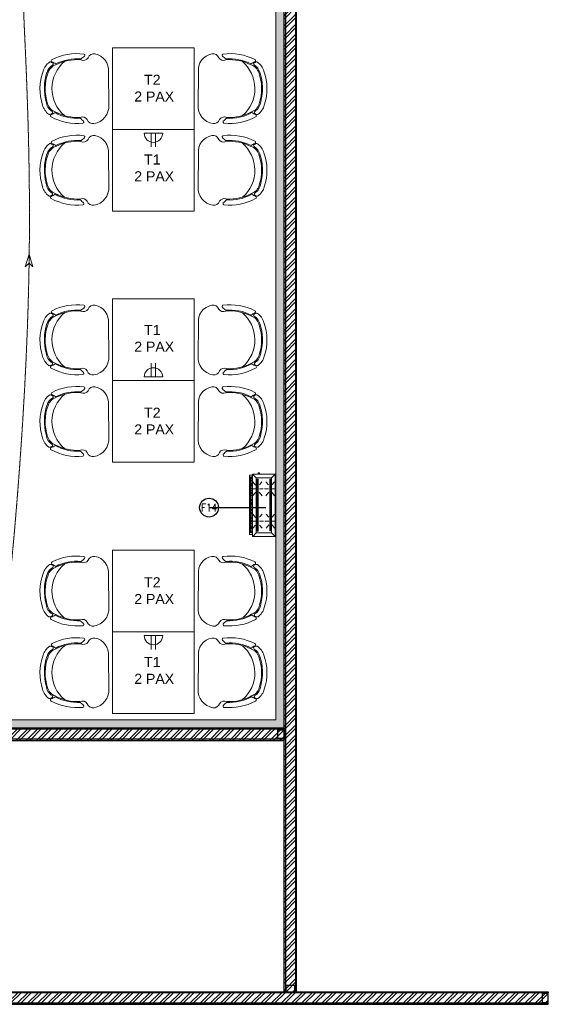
# Model space of a CAD drawing. Header units: millimetres. Extents: x 325 to 233617, y -9828 to 20555.
# Tile 8 of 45: x 91206 to 95414, y 3766 to 11604. Entities that reach past the tile are written whole.
import ezdxf

# ---------------------------------------------------------------- set-up
doc = ezdxf.new("R2010")
doc.units = ezdxf.units.MM
doc.header["$LTSCALE"] = 2.5
doc.linetypes.add('( Hidden )', pattern=[0.375, 0.25, -0.125])
doc.linetypes.add('HIDDENX2', pattern=[19.05, 12.7, -6.35])
for name, color, linetype, lineweight in [('Electrical', 1, 'Continuous', 5), ('ELEVATION 1', 143, 'Continuous', 18), ('FURNITURES', 30, 'Continuous', 15), ('HATCH LIGHT', 250, 'Continuous', 0), ('ROOM TEXT', 7, 'Continuous', 5), ('TEXT', 40, 'Continuous', 0), ('WALL', 132, 'Continuous', 25)]:
    doc.layers.add(name, color=color, linetype=linetype, lineweight=lineweight)
doc.layers.add('PROPOSED PARTITION', color=4, linetype='Continuous')
doc.styles.add('MTEXT', font='romans.shx', dxfattribs={"width": 0.85})
doc.styles.add('RG_3F_TITLE BLOCK_A1$0$A1 TBLOCK LBV$0$Style-arial', font='arial.ttf')
doc.styles.get("Standard").update_dxf_attribs({"font": 'GOTHIC.TTF'})
doc.dimstyles.new('AJKD_30', dxfattribs={"dimscale": 30, "dimtxt": 2, "dimasz": 1, "dimexe": 0.8, "dimexo": 0.8, "dimgap": 0.5, "dimtad": 1, "dimdec": 0, "dimzin": 0, "dimdsep": 46, "dimtxsty": 'Standard', "dimblk": 'ARCHTICK', "dimcen": 0.125, "dimclrd": 251, "dimclre": 251, "dimclrt": 42, "dimadec": 0, "dimazin": 0, "dimtfac": 1, "dimtdec": 0, "dimtix": 1, "dimtmove": 0, "dimatfit": 3, "dimfxl": 0, "dimtolj": 1, "dimtzin": 0, "dimarcsym": 0})
pattern_1 = [(45, (-51600.945, 0), (-40.411153, 40.411153), []), (45, (-51574.004, 0), (-40.411153, 40.411153), [])]

# ---------------------------------------------------------------- blocks, each defined once
blk = doc.blocks.new('*U96')
for points in [[(0, 0), (7065.6, 0), (7065.6, -10), (0, -10)], [(0, -100), (7065.6, -100), (7065.6, -90), (0, -90)]]:
    blk.add_lwpolyline(points, close=True)
at = {"color": 8}
for points in [[(0, -15), (50, -15), (50, -85), (0, -85)], [(7015.6, -15), (7065.6, -15), (7065.6, -85), (7015.6, -85)]]:
    blk.add_lwpolyline(points, close=True, dxfattribs=at)
blk = doc.blocks.new('*U83')
for points in [[(0, 0), (5962.2, 0), (5962.2, -10), (0, -10)], [(0, -100), (5962.2, -100), (5962.2, -90), (0, -90)]]:
    blk.add_lwpolyline(points, close=True)
at = {"color": 8}
for points in [[(0, -15), (50, -15), (50, -85), (0, -85)], [(5912.2, -15), (5962.2, -15), (5962.2, -85), (5912.2, -85)]]:
    blk.add_lwpolyline(points, close=True, dxfattribs=at)
blk = doc.blocks.new('*U94')
for points in [[(0, 0), (8619.7, 0), (8619.7, -10), (0, -10)], [(0, -100), (8619.7, -100), (8619.7, -90), (0, -90)]]:
    blk.add_lwpolyline(points, close=True)
at = {"color": 8}
blk.add_lwpolyline([(0, -15), (50, -15), (50, -85), (0, -85)], close=True, dxfattribs=at)
blk = doc.blocks.new('04P-CH~1')
at = {"layer": 'FURNITURES'}
blk.add_line((-0.6031, 0.6002), (-0.3259, 0.597), dxfattribs=at)
for centre, radius, start, end in [((-0.6123, 0.4516), 0.1489, 86.45826, 170.84441), ((-0.3081, 0.4618), 0.1363, 9.13239, 97.50787), ((-0.7092, 0.4672), 0.0508, 170.84441, 251.00231), ((-0.7491, 0.3792), 0.0464, 334.70337, 59.67207), ((-0.181, 0.3871), 0.0464, 121.92429, 206.89299), ((-0.2234, 0.474), 0.0508, 290.59406, 10.75195), ((-0.3026, 0.3344), 0.456, 173.92961, 208.62433), ((-0.7462, 0.3807), 0.01, 46.56635, 168.96112), ((-0.9103, 0.2073), 0.2488, 38.01323, 46.56635), ((-0.3125, 0.3391), 0.4025, 176.94568, 208.36885), ((-0.3123, 0.339), 0.3954, 177.0537, 208.52316), ((-0.6165, 0.3348), 0.3954, 333.0732, 4.54266), ((-0.6164, 0.3348), 0.4025, 333.22752, 4.65068), ((-0.6261, 0.3299), 0.456, 332.97204, 7.66676), ((-0.0151, 0.2198), 0.2488, 135.03001, 143.58313), ((-0.184, 0.3885), 0.01, 12.63524, 135.03001), ((-0.465, 0.421), 0.2985, 220.6848, 320.38834), ((-0.6935, 0.1195), 0.01, 200.82595, 338.53261), ((-0.5509, 0.0634), 0.1433, 143.88699, 158.53261), ((-0.6722, 0.1012), 0.01, 162.69848, 217.18732), ((-0.5509, 0.0634), 0.1371, 154.57208, 162.69848), ((-0.5651, 0.1825), 0.1445, 217.18732, 254.77146), ((-0.6657, 0.118), 0.01, 32.6756, 154.57208), ((-0.5651, 0.1825), 0.1, 198.86575, 254.77146), ((-0.5651, 0.1825), 0.1095, 212.6756, 265.19021), ((-0.4661, 0.4573), 0.3918, 251.35616, 290.2402), ((-0.3595, 0.1854), 0.1, 286.8249, 342.73061), ((-0.3595, 0.1854), 0.1095, 286.8249, 328.92077), ((-0.3595, 0.1854), 0.1445, 286.8249, 324.40904), ((-0.2571, 0.1237), 0.01, 27.02428, 148.92077), ((-0.3704, 0.0659), 0.1433, 23.06375, 37.70938), ((-0.3704, 0.0659), 0.1371, 18.89788, 27.02428), ((-0.2501, 0.1071), 0.01, 324.40904, 18.89788), ((-0.2294, 0.126), 0.01, 203.06375, 340.77041), ((-0.4661, 0.456), 0.435, 251.64897, 289.94739), ((-0.5751, 0.0635), 0.01, 75.17077, 85.19021), ((-0.4624, 0.4792), 0.4208, 254.83048, 288.66311)]:
    blk.add_arc(centre, radius, start, end, dxfattribs=at)
blk = doc.blocks.new('*U64')
at = {"ltscale": 10}
for p, q in [((-0.42, 3.3), (-0.42, 0.7)), ((0.42, 3.3), (0.42, 0.7)), ((1.75, 0.7), (-1.75, 0.7))]:
    blk.add_line(p, q, dxfattribs=at)
blk.add_arc((0, 0.7), 1.75, 0, 180, dxfattribs=at)
blk = doc.blocks.new('kjdfhjakld')
for points in [[(221, 83.3), (-278.8, 83.3), (-278.8, -97.2), (221, -97.2)], [(198.2, 97.9), (-249.8, 97.9), (-249.8, 83.3), (198.2, 83.2)], [(190.4, 52.9), (190.4, -69.3), (-247.4, -69.3), (-247.4, 52.9)], [(-247.4, -69.3), (190.4, -69.3), (190.4, 52.9), (-247.4, 52.9)], [(179.9, 46.6), (-235, 46.6), (-235, 38.3), (179.9, 38.3)], [(-235, 38.3), (179.9, 38.3), (179.9, 46.6), (-235, 46.6)], [(179.6, -56.2), (-233, -56.2), (-233, -64.5), (179.6, -64.5)], [(-233, -64.5), (179.6, -64.5), (179.6, -56.2), (-233, -56.2)]]:
    blk.add_lwpolyline(points, close=True)
for points in [[(-247.4, 52.9), (-278.2, 80.9), (-278.2, 80.9)], [(212.7, 83.3), (212.7, 106.6), (-261.8, 106.6), (-261.8, 83.3)], [(-261.8, 83.3), (-261.8, 106.6), (212.7, 106.6), (212.7, 83.3)], [(-241.7, 83.2), (-241.6, 97.6), (-241.6, 97.6)], [(-231.3, 85.5), (-231.2, 97.5), (-231.2, 97.5)], [(-223.3, 85.4), (-223.2, 97.5), (-223.2, 97.5)], [(-212.8, 85.3), (-212.7, 97.4), (-212.7, 97.4)], [(-186, 58.2), (-210, 79.1), (-210, 79.1)], [(-204.8, 85.3), (-204.7, 97.3), (-204.7, 97.3)], [(-196.8, 85.2), (-196.7, 97.2), (-196.7, 97.2)], [(-186.3, 85.1), (-186.2, 97.1), (-186.2, 97.1)], [(-177.5, 85), (-177.4, 97.1), (-177.4, 97.1)], [(-167.9, 85), (-167.8, 97), (-167.8, 97)], [(-159.1, 84.9), (-159, 96.9), (-159, 96.9)], [(-154.7, 58.1), (-154.6, 89.4), (-154.6, 89.4)], [(-151, 84.8), (-150.9, 96.8), (-150.9, 96.8)], [(-140.6, 84.7), (-140.5, 99.2), (-140.5, 99.2)], [(-132.6, 84.7), (-132.4, 99.1), (-132.4, 99.1)], [(-125.8, 58), (-99.3, 80.4), (-99.3, 80.4)], [(-124.5, 84.6), (-124.4, 99), (-124.4, 99)], [(-114.1, 84.5), (-114, 98.9), (-114, 98.9)], [(-106.1, 84.4), (-106, 98.9), (-106, 98.9)], [(-95.7, 84.3), (-95.5, 98.8), (-95.5, 98.8)], [(-87.6, 84.3), (-87.5, 98.7), (-87.5, 98.7)], [(-79.6, 84.2), (-79.5, 98.7), (-79.5, 98.7)], [(-69.2, 84.1), (-69, 98.6), (-69, 98.6)], [(-61.1, 84), (-61, 98.5), (-61, 98.5)], [(-50.7, 84), (-52.2, 98.4), (-52.2, 98.4)], [(-42.7, 83.9), (-42.6, 98.3), (-42.6, 98.3)], [(-33.9, 83.8), (-33.7, 98.3), (-33.7, 98.3)], [(-23.4, 83.7), (-23.3, 98.2), (-23.3, 98.2)], [(-15.4, 83.7), (-15.3, 98.1), (-15.3, 98.1)], [(-7.4, 83.6), (-7.3, 98), (-7.3, 98)], [(3.1, 83.5), (3.2, 98), (3.2, 98)], [(11.1, 83.4), (11.2, 97.9), (11.2, 97.9)], [(21.5, 83.3), (21.6, 97.8), (21.6, 97.8)], [(29.5, 83.3), (29.7, 97.7), (29.7, 97.7)], [(37.6, 83.2), (37.7, 97.7), (37.7, 97.7)], [(48, 83.1), (48.1, 97.6), (48.1, 97.6)], [(73.2, 59.7), (48.4, 79.9), (48.4, 79.9)], [(56, 83.1), (56.1, 97.5), (56.1, 97.5)], [(64.9, 83), (65, 97.4), (65, 97.4)], [(74.5, 84.5), (74.6, 97.3), (74.6, 97.3)], [(83.3, 84.4), (83.4, 97.3), (83.4, 97.3)], [(93, 84.4), (93.1, 97.2), (93.1, 97.2)], [(101.8, 84.3), (101.9, 97.1), (101.9, 97.1)], [(103.7, 59.6), (103.8, 90.1), (103.8, 90.1)], [(109.8, 84.2), (109.9, 97), (109.9, 97)], [(120.2, 84.1), (120.4, 97), (120.4, 97)], [(128.3, 84.1), (128.4, 96.9), (128.4, 96.9)], [(132.6, 59.5), (159.2, 79.5), (159.2, 79.5)], [(138.7, 84), (136.4, 96.8), (136.4, 96.8)], [(146.7, 83.9), (146.8, 96.7), (146.8, 96.7)], [(154.8, 83.8), (154.9, 96.7), (154.9, 96.7)], [(165.2, 83.7), (165.3, 98.2), (165.3, 98.2)], [(173.2, 83.7), (173.3, 98.1), (173.3, 98.1)], [(182, 83.6), (182.2, 98), (182.2, 98)], [(190.4, 52.9), (221, 83.3), (221, 83.3)], [(191.7, 83.5), (191.8, 98), (191.8, 98)], [(-186.1, 27.7), (-210.3, 5.3), (-210.3, 5.3)], [(-154.8, 27.6), (-154.9, -3.7), (-154.9, -3.7)], [(-124.3, 27.5), (-99.5, 6.5), (-99.5, 6.5)], [(75.5, 28.4), (48.2, 6), (48.2, 6)], [(103.6, 28.3), (103.5, -2.2), (103.5, -2.2)], [(134.9, 28.2), (158.9, 8.1), (158.9, 8.1)], [(220.8, 28), (231.2, 27.9), (231.3, 38.4), (220.8, 38.4)], [(-247.4, -69.3), (-278.8, -97.2), (-278.8, -97.2)], [(-184, -73.5), (-210.6, -93.4), (-210.6, -93.4)], [(-183.9, -46.2), (-210.4, -26), (-210.4, -26)], [(-155.1, -73.6), (-155.2, -104.1), (-155.2, -104.1)], [(-155.1, -46.3), (-155, -15.8), (-155, -15.8)], [(-124.6, -46.4), (-99.6, -26.4), (-99.6, -26.4)], [(-124.6, -73.7), (-99.8, -93.8), (-99.8, -93.8)], [(75.2, -71.9), (47.9, -92.7), (47.9, -92.7)], [(75.3, -47), (48.1, -24.5), (48.1, -24.5)], [(103.3, -72), (103.2, -103.3), (103.2, -103.3)], [(103.4, -45.5), (103.5, -14.2), (103.5, -14.2)], [(134.6, -72.1), (158.6, -93), (158.6, -93)], [(134.7, -45.6), (158.8, -24.8), (158.8, -24.8)], [(190.4, -69.3), (220.4, -97.2), (220.4, -97.2)]]:
    blk.add_lwpolyline(points)
blk = doc.blocks.new('_ArchTick')
at = {"color": 0, "linetype": 'ByBlock', "const_width": 0.15}
blk.add_lwpolyline([(-0.5, -0.5), (0.5, 0.5)], dxfattribs=at)

msp = doc.modelspace()

# ---------------------------------------------------------------- hatches: boundary and pattern name
at = {"layer": 'HATCH LIGHT'}
h = msp.add_hatch(dxfattribs=at)
h.set_pattern_fill('ANSI36', color=256, scale=7)
h.set_pattern_definition([(45, (-51600.945, 0), (11.786586, 43.2174826), [55.5625, -11.1125, 0, -11.1125])])
h.paths.add_polyline_path([(93310.6, 12485.3), (93319.1, 12485.3), (93531, 12864.4), (93467.9, 12899.7), (93245.6, 12502.3), (93245.6, 6030.7), (90013.4, 6030.7), (90013.4, 5965.7), (93310.6, 5965.7)])
h = msp.add_hatch(dxfattribs=at)
h.set_pattern_fill('ANSI32', color=256, scale=6)
h.set_pattern_definition(pattern_1)
h.paths.add_polyline_path([(93410.6, 12443.3), (93310.6, 12443.3), (93310.6, 3865.7), (93410.6, 3865.7)])
h.paths.add_polyline_path([(93410.6, 12444.2), (93310.6, 12444.2), (93310.6, 12473.9), (93316.2, 12480.1), (93531, 12864.4), (93618.2, 12815.6)])
h = msp.add_hatch(dxfattribs=at)
h.set_pattern_fill('ANSI32', color=256, scale=6)
h.set_pattern_definition(pattern_1)
h.paths.add_polyline_path([(93310.6, 5865.7), (93310.6, 5965.7), (87348.4, 5965.7), (87348.4, 5865.7)])
h = msp.add_hatch(dxfattribs=at)
h.set_pattern_fill('ANSI32', color=256, scale=6)
h.set_pattern_definition(pattern_1)
h.paths.add_polyline_path([(95414, 3765.7), (95414, 3865.7), (88398.4, 3865.7), (88398.4, 3765.7)])

# ---------------------------------------------------------------- linework, layer by layer
at = {"layer": 'ELEVATION 1'}
for p, q in [((93245.6, 6030.7), (93245.6, 12502.3)), ((90013.4, 6030.7), (93245.6, 6030.7))]:
    msp.add_line(p, q, dxfattribs=at)
at = {"layer": 'ELEVATION 1', "ltscale": 4}
msp.add_lwpolyline([(91281.7, 9737.4), (91250.2, 9637.8), (91280.6, 9664.6), (91310.2, 9636.9), (91281.7, 9737.4)], dxfattribs=at)
at = {"layer": 'ELEVATION 1', "linetype": '( Hidden )', "ltscale": 4}
msp.add_spline([(91003.8, 16189.2), (90546.3, 15708.2), (90548.6, 15411.9), (90881.4, 14898.8), (90979.2, 13034.1), (90787.9, 11044), (91033.7, 6514.2), (91213.2, 8156.7), (91249.9, 11386.8), (91343, 12833.9), (92004.8, 13797.9), (92481, 14104.8), (92893.6, 14487.8)], degree=3, dxfattribs=at)
at = {"layer": 'FURNITURES'}
for points in [[(92595.6, 11380.7), (91945.6, 11380.7), (91945.6, 10730.7), (92595.6, 10730.7)], [(92595.6, 10730.7), (91945.6, 10730.7), (91945.6, 10080.7), (92595.6, 10080.7)], [(92595.6, 9380.7), (91945.6, 9380.7), (91945.6, 8730.7), (92595.6, 8730.7)], [(92595.6, 8730.7), (91945.6, 8730.7), (91945.6, 8080.7), (92595.6, 8080.7)], [(92595.6, 7380.7), (91945.6, 7380.7), (91945.6, 6730.7), (92595.6, 6730.7)], [(92595.6, 6730.7), (91945.6, 6730.7), (91945.6, 6080.7), (92595.6, 6080.7)]]:
    msp.add_lwpolyline(points, close=True, dxfattribs=at)

# ---------------------------------------------------------------- block references
at = {"layer": 'Electrical', "xscale": -42.1502007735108, "yscale": 42.1502007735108, "zscale": 42.1502007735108, "rotation": 180}
for p in [(92270.6, 10730.7), (92270.6, 6730.7)]:
    msp.add_blockref('*U64', p, dxfattribs=at)
at = {"layer": 'Electrical', "xscale": 42.1502007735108, "yscale": 42.1502007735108, "zscale": 42.1502007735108}
msp.add_blockref('*U64', (92270.6, 8730.7), dxfattribs=at)
at = {"layer": 'FURNITURES', "yscale": 946.5666576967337, "zscale": 946.5666576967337}
for p, xscale, rotation in [((91347.1, 11495.4), -946.5666576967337, 270), ((93194.1, 11495.4), 946.5666576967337, 90), ((91347.1, 10845.4), -946.5666576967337, 270), ((93194.1, 10845.4), 946.5666576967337, 90), ((91347.1, 9495.4), -946.5666576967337, 270), ((93194.1, 9495.4), 946.5666576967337, 90), ((91347.1, 8845.4), -946.5666576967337, 270), ((93194.1, 8845.4), 946.5666576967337, 90), ((91347.1, 7495.4), -946.5666576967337, 270), ((93194.1, 7495.4), 946.5666576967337, 90), ((91347.1, 6845.4), -946.5666576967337, 270), ((93194.1, 6845.4), 946.5666576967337, 90)]:
    msp.add_blockref('04P-CH~1', p, dxfattribs=dict(at, xscale=xscale, rotation=rotation))
at = {"layer": 'HATCH LIGHT', "linetype": 'HIDDENX2', "xscale": 0.99679135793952, "yscale": 0.99679135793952, "zscale": 0.99679135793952, "rotation": 90}
msp.add_blockref('kjdfhjakld', (93141.9, 7766.8), dxfattribs=at)
at = {"layer": 'PROPOSED PARTITION', "xscale": -1, "rotation": 180}
msp.add_blockref('*U96', (88348.4, 3765.7), dxfattribs=at)
at = {"layer": 'WALL', "xscale": -1, "rotation": 270}
msp.add_blockref('*U94', (93410.6, 3865.7), dxfattribs=at)
at = {"layer": 'WALL'}
msp.add_blockref('*U83', (87348.4, 5965.7), dxfattribs=at)

# ---------------------------------------------------------------- texts
at = {"layer": 'ROOM TEXT', "insert": (92632, 7689.7, 0.2), "char_height": 60, "attachment_point": 7, "style": 'MTEXT'}
msp.add_mtext_dynamic_manual_height_columns('\\A1;{\\W0.37193; }F14', width=170.917, gutter_width=1.8, heights=[0], dxfattribs=at)
at = {"layer": 'TEXT', "char_height": 80, "width": 503.309, "attachment_point": 1, "style": 'RG_3F_TITLE BLOCK_A1$0$A1 TBLOCK LBV$0$Style-arial'}
for s, insert in [('{\\W6.046689; }T{\\fArial|b0|i0|c178|p39;2\\P{\\W2.514176; } 2} PAX', (92009.2, 11165.8)), ('{\\W6.046689; }T{\\fArial|b0|i0|c178|p39;1\\P{\\W2.514176; } 2} PAX', (92009.2, 10531.1)), ('{\\W6.046689; }T{\\fArial|b0|i0|c178|p39;1\\P{\\W2.514176; } 2} PAX', (92009.2, 9174.6)), ('{\\W6.046689; }T{\\fArial|b0|i0|c178|p39;2\\P{\\W2.514176; } 2} PAX', (92009.2, 8515.8)), ('{\\W6.046689; }T{\\fArial|b0|i0|c178|p39;2\\P{\\W2.514176; } 2} PAX', (92009.2, 7165.8)), ('{\\W6.046689; }T{\\fArial|b0|i0|c178|p39;1\\P{\\W2.514176; } 2} PAX', (92009.2, 6530.3))]:
    msp.add_mtext(s, dxfattribs=dict(at, insert=insert))

# ---------------------------------------------------------------- leaders
at = {"layer": 'FURNITURES'}
msp.add_leader([(92713.4, 7719.8), (93166.2, 7719.8)], dimstyle='AJKD_30', override={"dimasz": 5, "dimgap": 0.5, "dimtad": 0, "dimldrblk": 'DotBlank', "dimfxl": 0.18, "dimfxlon": 1, "dimarcsym": 2}, dxfattribs=at)

doc.saveas('drawing.dxf')
